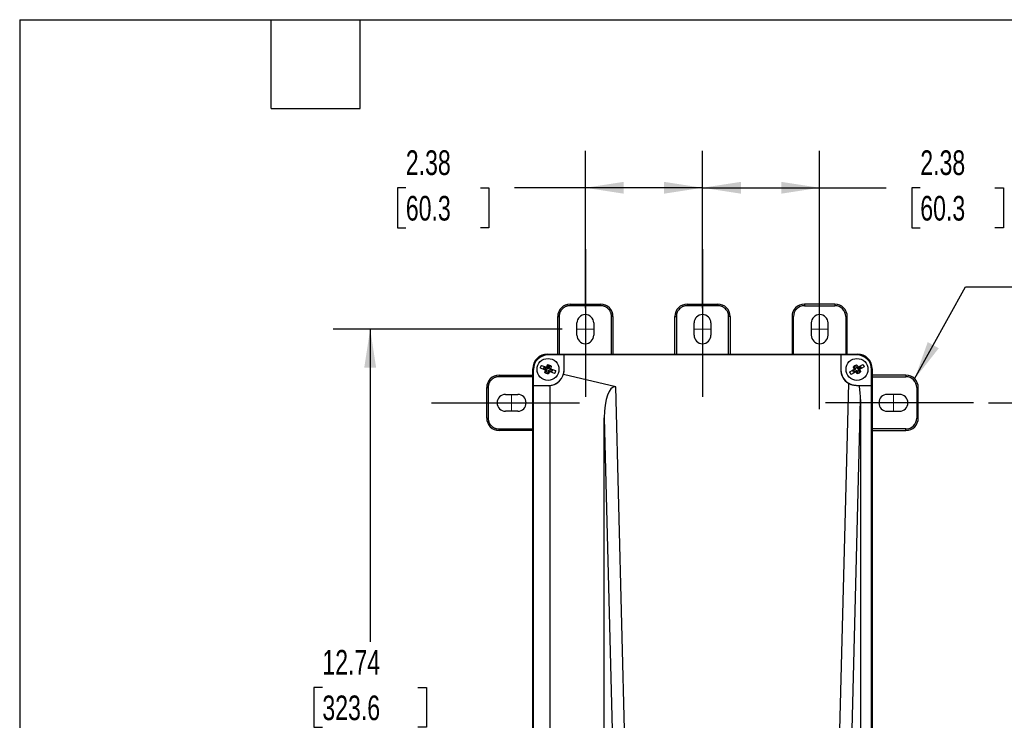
# Model space of a CAD drawing. Header units: inches. Extents: x 1.5 to 64.5, y 1.5 to 49.5.
# Tile 14 of 20: x 1.5 to 21.5, y 35.3 to 49.5. Entities that reach past the tile are written whole.
import ezdxf

# ---------------------------------------------------------------- set-up
doc = ezdxf.new("R2010")
doc.units = ezdxf.units.IN
doc.header["$LTSCALE"] = 6
doc.header["$MEASUREMENT"] = 0
doc.linetypes.add('CENTERX2', pattern=[0.8, 0.5, -0.1, 0.1, -0.1])
doc.layers.add('CENTER', color=40, linetype='CENTERX2')
doc.layers.add('DIMENSIONS', color=140, linetype='Continuous', lineweight=25)
doc.layers.add('TEXT', color=140, linetype='Continuous', lineweight=25)
doc.styles.add('SLDTEXTSTYLE0', font='TXT', dxfattribs={"width": 0.7})
doc.dimstyles.new('SLDDIMSTYLE0', dxfattribs={"dimtxt": 0.509766, "dimasz": 0.78, "dimexe": 0, "dimexo": 0.0625, "dimgap": 0.127441, "dimtad": 0, "dimtih": 1, "dimtoh": 1, "dimrnd": 1e-09, "dimzin": 12, "dimdsep": 46, "dimtxsty": 'SLDTEXTSTYLE0', "dimsah": 1, "dimcen": 0.09, "dimadec": 0, "dimazin": 3, "dimtfac": 1, "dimtofl": 0, "dimtmove": 0, "dimatfit": 3, "dimfxl": 0, "dimfrac": 2, "dimtolj": 1, "dimtzin": 12, "dimarcsym": 0})
doc.dimstyles.new('SLDDIMSTYLE2', dxfattribs={"dimtxt": 0.18, "dimasz": 0.78, "dimexe": 0, "dimexo": 0.0625, "dimgap": 0, "dimtad": 0, "dimtih": 1, "dimtoh": 1, "dimdec": 0, "dimrnd": 1e-09, "dimzin": 0, "dimdsep": 46, "dimtxsty": 'Standard', "dimsah": 1, "dimcen": 0.09, "dimadec": 0, "dimazin": 0, "dimtfac": 0.78, "dimtdec": 0, "dimtofl": 0, "dimtmove": 0, "dimatfit": 3, "dimfxl": 0, "dimfrac": 2, "dimtolj": 1, "dimtzin": 0, "dimarcsym": 0})

# ---------------------------------------------------------------- blocks, each defined once
blk = doc.blocks.new('_D_3')
at = {"layer": 'DIMENSIONS'}
for p, q in [((12.498, 43.224), (7.856, 43.224)), ((8.606, 43.224), (8.606, 36.883)), ((7.636, 35.958), (7.465, 35.958)), ((7.465, 35.958), (7.465, 35.148)), ((9.575, 35.958), (9.746, 35.958)), ((9.746, 35.958), (9.746, 35.148)), ((7.465, 35.148), (7.636, 35.148)), ((9.746, 35.148), (9.575, 35.148)), ((8.606, 30.484), (8.606, 35.034)), ((12.498, 30.484), (7.856, 30.484))]:
    blk.add_line(p, q, dxfattribs=at)
for points in [[(8.606, 43.224), (8.486, 42.444), (8.726, 42.444)], [(8.606, 30.484), (8.726, 31.264), (8.486, 31.264)]]:
    blk.add_solid(points, dxfattribs=at)
at = {"layer": 'DIMENSIONS', "char_height": 0.5, "attachment_point": 1, "style": 'SLDTEXTSTYLE0'}
for s, insert in [('12.74', (7.636, 36.717)), ('323.6', (7.636, 35.793))]:
    blk.add_mtext(s, dxfattribs=dict(at, insert=insert))
blk = doc.blocks.new('_D_4')
at = {"layer": 'DIMENSIONS'}
for p, q in [((12.968, 43.649), (12.968, 46.841)), ((15.343, 43.649), (15.343, 46.841)), ((9.328, 46.091), (9.157, 46.091)), ((9.157, 46.091), (9.157, 45.281)), ((10.843, 46.091), (11.014, 46.091)), ((11.014, 46.091), (11.014, 45.281)), ((12.968, 46.091), (11.533, 46.091)), ((15.343, 46.091), (12.968, 46.091)), ((9.157, 45.281), (9.328, 45.281)), ((11.014, 45.281), (10.843, 45.281))]:
    blk.add_line(p, q, dxfattribs=at)
for points in [[(12.968, 46.091), (13.748, 45.971), (13.748, 46.211)], [(15.343, 46.091), (14.563, 46.211), (14.563, 45.971)]]:
    blk.add_solid(points, dxfattribs=at)
at = {"layer": 'DIMENSIONS', "char_height": 0.5, "attachment_point": 1, "style": 'SLDTEXTSTYLE0'}
for s, insert in [('2.38', (9.328, 46.85)), ('60.3', (9.328, 45.926))]:
    blk.add_mtext(s, dxfattribs=dict(at, insert=insert))
blk = doc.blocks.new('_D_5')
at = {"layer": 'DIMENSIONS'}
for p, q in [((15.343, 43.649), (15.343, 46.841)), ((17.718, 43.649), (17.718, 46.841)), ((15.343, 46.091), (17.718, 46.091)), ((17.718, 46.091), (19.067, 46.091)), ((19.758, 46.091), (19.586, 46.091)), ((19.586, 46.091), (19.586, 45.281)), ((21.272, 46.091), (21.444, 46.091)), ((21.444, 46.091), (21.444, 45.281)), ((19.586, 45.281), (19.758, 45.281)), ((21.444, 45.281), (21.272, 45.281))]:
    blk.add_line(p, q, dxfattribs=at)
for points in [[(15.343, 46.091), (16.123, 45.971), (16.123, 46.211)], [(17.718, 46.091), (16.938, 46.211), (16.938, 45.971)]]:
    blk.add_solid(points, dxfattribs=at)
at = {"layer": 'DIMENSIONS', "char_height": 0.5, "attachment_point": 1, "style": 'SLDTEXTSTYLE0'}
for s, insert in [('2.38', (19.758, 46.85)), ('60.3', (19.758, 45.926))]:
    blk.add_mtext(s, dxfattribs=dict(at, insert=insert))
blk = doc.blocks.new('_D_6')
at = {"layer": 'DIMENSIONS'}
for p, q in [((21.138, 41.729), (23.783, 41.729)), ((23.033, 41.729), (23.033, 37.973)), ((22.064, 37.049), (21.893, 37.049)), ((21.893, 37.049), (21.893, 36.239)), ((24.003, 37.049), (24.174, 37.049)), ((24.174, 37.049), (24.174, 36.239)), ((21.893, 36.239), (22.064, 36.239)), ((24.174, 36.239), (24.003, 36.239)), ((23.033, 31.979), (23.033, 36.125)), ((21.138, 31.979), (23.783, 31.979))]:
    blk.add_line(p, q, dxfattribs=at)
for points in [[(23.033, 41.729), (22.913, 40.949), (23.153, 40.949)], [(23.033, 31.979), (23.153, 32.759), (22.913, 32.759)]]:
    blk.add_solid(points, dxfattribs=at)
at = {"layer": 'DIMENSIONS', "char_height": 0.5, "attachment_point": 1, "style": 'SLDTEXTSTYLE0'}
for s, insert in [('9.75', (22.276, 37.808)), ('247.7', (22.064, 36.883))]:
    blk.add_mtext(s, dxfattribs=dict(at, insert=insert))

msp = doc.modelspace()

# ---------------------------------------------------------------- linework, layer by layer
for p, q in [((12.658, 43.729), (12.658, 43.699)), ((12.658, 43.729), (13.278, 43.729)), ((13.278, 43.729), (13.278, 43.699)), ((15.033, 43.729), (15.033, 43.699)), ((15.033, 43.729), (15.653, 43.729)), ((15.653, 43.729), (15.653, 43.699)), ((18.028, 43.729), (17.408, 43.729)), ((17.408, 43.729), (17.408, 43.699)), ((18.028, 43.729), (18.028, 43.699)), ((13.278, 43.699), (12.658, 43.699)), ((15.653, 43.699), (15.033, 43.699)), ((17.408, 43.699), (18.028, 43.699)), ((12.408, 42.716), (12.408, 43.479)), ((12.408, 43.479), (12.438, 43.479)), ((12.438, 43.479), (12.438, 42.716)), ((12.798, 43.099), (12.798, 43.349)), ((13.138, 43.349), (13.138, 43.099)), ((13.528, 43.479), (13.498, 43.479)), ((13.498, 42.716), (13.498, 43.479)), ((13.528, 43.479), (13.528, 42.716)), ((14.783, 42.716), (14.783, 43.479)), ((14.783, 43.479), (14.813, 43.479)), ((14.813, 43.479), (14.813, 42.716)), ((15.173, 43.099), (15.173, 43.349)), ((15.513, 43.349), (15.513, 43.099)), ((15.903, 43.479), (15.873, 43.479)), ((15.873, 42.716), (15.873, 43.479)), ((15.903, 43.479), (15.903, 42.716)), ((17.158, 43.479), (17.158, 42.716)), ((17.158, 43.479), (17.188, 43.479)), ((17.188, 42.716), (17.188, 43.479)), ((17.548, 43.349), (17.548, 43.099)), ((17.888, 43.099), (17.888, 43.349)), ((18.278, 43.479), (18.248, 43.479)), ((18.248, 43.479), (18.248, 42.716)), ((18.278, 42.716), (18.278, 43.479)), ((12.212, 42.702), (12.198, 42.716)), ((12.198, 42.716), (18.488, 42.716)), ((12.54, 42.702), (12.212, 42.702)), ((12.541, 42.407), (12.54, 42.702)), ((18.146, 42.702), (12.54, 42.702)), ((12.54, 42.407), (12.54, 42.702)), ((18.146, 42.702), (18.145, 42.407)), ((18.146, 42.702), (18.146, 42.407)), ((18.474, 42.702), (18.146, 42.702)), ((18.488, 42.716), (18.474, 42.702)), ((11.903, 31.287), (11.903, 42.421)), ((11.903, 42.421), (11.917, 42.407)), ((11.917, 42.078), (11.917, 42.407)), ((12.161, 42.394), (12.058, 42.431)), ((12.079, 42.488), (12.182, 42.45)), ((12.175, 42.391), (12.121, 42.41)), ((12.192, 42.398), (12.123, 42.424)), ((12.133, 42.452), (12.202, 42.427)), ((12.141, 42.463), (12.194, 42.443)), ((12.161, 42.394), (12.175, 42.389)), ((12.167, 42.329), (12.192, 42.398)), ((12.192, 42.398), (12.175, 42.391)), ((12.175, 42.389), (12.175, 42.391)), ((12.195, 42.445), (12.182, 42.45)), ((12.194, 42.443), (12.195, 42.445)), ((12.202, 42.427), (12.194, 42.443)), ((12.22, 42.388), (12.195, 42.319)), ((12.202, 42.427), (12.228, 42.496)), ((12.22, 42.388), (12.228, 42.371)), ((12.29, 42.363), (12.22, 42.388)), ((12.228, 42.371), (12.227, 42.37)), ((12.227, 42.37), (12.241, 42.365)), ((12.282, 42.352), (12.228, 42.371)), ((12.231, 42.416), (12.256, 42.486)), ((12.231, 42.416), (12.247, 42.424)), ((12.231, 42.416), (12.3, 42.391)), ((12.344, 42.327), (12.241, 42.365)), ((12.247, 42.424), (12.248, 42.426)), ((12.247, 42.424), (12.301, 42.405)), ((12.248, 42.426), (12.261, 42.421)), ((12.261, 42.421), (12.364, 42.384)), ((12.541, 42.407), (12.54, 42.407)), ((18.146, 42.407), (18.145, 42.407)), ((18.328, 42.358), (18.423, 42.413)), ((18.453, 42.36), (18.357, 42.306)), ((18.386, 42.389), (18.436, 42.418)), ((18.39, 42.376), (18.454, 42.413)), ((18.469, 42.387), (18.405, 42.35)), ((18.464, 42.369), (18.414, 42.341)), ((18.454, 42.413), (18.418, 42.477)), ((18.435, 42.419), (18.423, 42.413)), ((18.436, 42.418), (18.435, 42.419)), ((18.454, 42.413), (18.436, 42.418)), ((18.48, 42.428), (18.444, 42.492)), ((18.453, 42.36), (18.465, 42.367)), ((18.469, 42.387), (18.464, 42.369)), ((18.465, 42.367), (18.464, 42.369)), ((18.506, 42.323), (18.469, 42.387)), ((18.48, 42.428), (18.544, 42.464)), ((18.48, 42.428), (18.485, 42.446)), ((18.484, 42.447), (18.496, 42.454)), ((18.485, 42.446), (18.484, 42.447)), ((18.485, 42.446), (18.535, 42.474)), ((18.559, 42.438), (18.495, 42.402)), ((18.495, 42.402), (18.513, 42.397)), ((18.495, 42.402), (18.532, 42.338)), ((18.496, 42.454), (18.592, 42.509)), ((18.563, 42.425), (18.513, 42.397)), ((18.513, 42.397), (18.514, 42.395)), ((18.514, 42.395), (18.526, 42.402)), ((18.621, 42.457), (18.526, 42.402)), ((18.769, 42.407), (18.783, 42.421)), ((18.769, 42.078), (18.769, 42.407)), ((18.783, 42.421), (18.783, 31.287)), ((11.218, 42.289), (11.218, 42.259)), ((11.218, 42.289), (11.903, 42.289)), ((11.903, 42.259), (11.218, 42.259)), ((13.584, 42.051), (12.525, 42.305)), ((18.302, 42.125), (18.049, 32.2)), ((19.468, 42.289), (18.783, 42.289)), ((18.783, 42.259), (19.468, 42.259)), ((19.468, 42.289), (19.468, 42.259)), ((10.968, 41.419), (10.968, 42.039)), ((10.968, 42.039), (10.998, 42.039)), ((10.998, 42.039), (10.998, 41.419)), ((11.917, 31.63), (11.917, 42.078)), ((11.917, 42.078), (12.211, 42.077)), ((11.917, 42.078), (12.211, 42.078)), ((12.211, 42.078), (12.211, 42.077)), ((12.246, 42.079), (12.246, 31.629)), ((13.777, 34.484), (13.584, 42.051)), ((18.475, 42.077), (18.475, 42.078)), ((18.475, 42.078), (18.769, 42.078)), ((18.769, 42.078), (18.52, 42.077)), ((18.769, 31.63), (18.769, 42.078)), ((19.688, 42.039), (19.688, 41.419)), ((19.718, 42.039), (19.688, 42.039)), ((19.718, 41.419), (19.718, 42.039)), ((11.348, 41.899), (11.598, 41.899)), ((18.299, 32.114), (18.545, 41.795)), ((18.545, 41.795), (18.545, 31.631)), ((19.338, 41.899), (19.088, 41.899)), ((11.598, 41.559), (11.348, 41.559)), ((19.088, 41.559), (19.338, 41.559)), ((10.968, 41.419), (10.998, 41.419)), ((13.348, 41.424), (13.585, 32.114)), ((13.348, 31.483), (13.348, 41.424)), ((19.718, 41.419), (19.688, 41.419)), ((11.218, 41.169), (11.218, 41.199)), ((11.218, 41.199), (11.903, 41.199)), ((11.903, 41.169), (11.218, 41.169)), ((19.468, 41.199), (18.783, 41.199)), ((18.783, 41.169), (19.468, 41.169)), ((19.468, 41.169), (19.468, 41.199))]:
    msp.add_line(p, q)
at = {"color": 7, "linetype": 'CENTERX2', "lineweight": 18}
for p, q in [((12.798, 43.224), (13.138, 43.224)), ((15.173, 43.224), (15.513, 43.224)), ((17.548, 43.224), (17.888, 43.224)), ((11.473, 41.899), (11.473, 41.559)), ((19.213, 41.559), (19.213, 41.899))]:
    msp.add_line(p, q, dxfattribs=at)
for centre in [(12.211, 42.407), (18.475, 42.407)]:
    msp.add_circle(centre, 0.222)
for centre, radius, start, end in [((12.658, 43.479), 0.25, 90, 180), ((13.278, 43.479), 0.25, 0, 90), ((15.033, 43.479), 0.25, 90, 180), ((15.653, 43.479), 0.25, 0, 90), ((17.408, 43.479), 0.25, 90, 180), ((18.028, 43.479), 0.25, 0, 90), ((12.968, 43.349), 0.17, 360, 180), ((15.343, 43.349), 0.17, 0, 180), ((17.718, 43.349), 0.17, 0, 180), ((12.968, 43.099), 0.17, 180, 0), ((15.343, 43.099), 0.17, 180, 0), ((17.718, 43.099), 0.17, 180, 0), ((12.211, 42.407), 0.09, 94.3456, 95.5891), ((12.211, 42.407), 0.329, 270, 0), ((18.475, 42.407), 0.329, 180, 270), ((11.218, 42.039), 0.25, 90, 180), ((12.212, 42.407), 0.33, 276.0603, 341.9691), ((19.468, 42.039), 0.25, 0, 90), ((11.348, 41.729), 0.17, 90, 270), ((11.598, 41.729), 0.17, 270, 90), ((19.088, 41.729), 0.17, 90, 270), ((19.338, 41.729), 0.17, 270, 90), ((11.218, 41.419), 0.25, 180, 270), ((19.468, 41.419), 0.25, 270, 0)]:
    msp.add_arc(centre, radius, start, end)
for centre, major_axis, ratio, start_param, end_param in [((12.198, 42.421), (0.209, -0.209), 0.998783, 2.356803, 3.926382), ((12.212, 42.406), (0.209, -0.209), 0.998783, 2.356803, 3.926382), ((18.474, 42.406), (0.209, 0.209), 0.998783, 5.498396, 7.067974), ((18.488, 42.421), (0.209, 0.209), 0.998783, 5.498396, 7.067974), ((12.211, 42.406), (0, 0.33), 0.999995, 4.400948, 4.715565), ((18.475, 42.406), (0, 0.33), 0.999995, 1.56762, 2.590677), ((12.212, 42.407), (0.33, 0), 0.999995, 4.709211, 4.815761), ((13.601, 41.316), (-0.042, 0.737), 0.337257, 6.208007, 7.68712), ((18.303, 42.079), (0.25, 0), 0.009313, 5.469501, 5.766483), ((18.288, 41.49), (0.109, 0.79), 0.294975, 5.14913, 5.591296)]:
    msp.add_ellipse(centre, major_axis=major_axis, ratio=ratio, start_param=start_param, end_param=end_param)
for points, knots in [([(12.658, 43.699), (12.655, 43.699), (12.65, 43.699), (12.642, 43.699), (12.634, 43.698), (12.626, 43.697), (12.614, 43.695), (12.597, 43.691), (12.577, 43.684), (12.557, 43.675), (12.531, 43.66), (12.501, 43.636), (12.477, 43.606), (12.462, 43.581), (12.453, 43.561), (12.446, 43.54), (12.442, 43.522), (12.439, 43.506), (12.438, 43.493), (12.438, 43.484), (12.438, 43.479)], [0, 0, 0, 0, 0.023335, 0.046627, 0.069909, 0.093211, 0.116565, 0.178299, 0.240092, 0.3044, 0.368768, 0.500006, 0.631244, 0.695551, 0.759919, 0.821653, 0.883446, 0.922308, 0.961111, 1, 1, 1, 1]), ([(13.498, 43.479), (13.498, 43.482), (13.498, 43.487), (13.497, 43.495), (13.497, 43.503), (13.496, 43.511), (13.494, 43.524), (13.49, 43.54), (13.483, 43.561), (13.474, 43.581), (13.459, 43.606), (13.435, 43.636), (13.405, 43.66), (13.379, 43.675), (13.359, 43.684), (13.339, 43.691), (13.321, 43.695), (13.305, 43.698), (13.291, 43.699), (13.282, 43.699), (13.278, 43.699)], [0, 0, 0, 0, 0.023335, 0.046627, 0.069909, 0.093211, 0.116565, 0.178299, 0.240092, 0.3044, 0.368768, 0.500006, 0.631244, 0.695551, 0.759919, 0.821653, 0.883446, 0.922308, 0.961111, 1, 1, 1, 1]), ([(15.033, 43.699), (15.03, 43.699), (15.025, 43.699), (15.017, 43.699), (15.009, 43.698), (15.001, 43.697), (14.989, 43.695), (14.972, 43.691), (14.952, 43.684), (14.932, 43.675), (14.906, 43.66), (14.876, 43.636), (14.852, 43.606), (14.837, 43.581), (14.828, 43.561), (14.821, 43.54), (14.817, 43.522), (14.814, 43.506), (14.813, 43.493), (14.813, 43.484), (14.813, 43.479)], [0, 0, 0, 0, 0.023335, 0.046627, 0.069909, 0.093211, 0.116565, 0.178299, 0.240092, 0.3044, 0.368768, 0.500006, 0.631244, 0.695551, 0.759919, 0.821653, 0.883446, 0.922308, 0.961111, 1, 1, 1, 1]), ([(15.873, 43.479), (15.873, 43.482), (15.873, 43.487), (15.872, 43.495), (15.872, 43.503), (15.871, 43.511), (15.869, 43.524), (15.865, 43.54), (15.858, 43.561), (15.849, 43.581), (15.834, 43.606), (15.81, 43.636), (15.78, 43.66), (15.754, 43.675), (15.734, 43.684), (15.714, 43.691), (15.696, 43.695), (15.68, 43.698), (15.666, 43.699), (15.657, 43.699), (15.653, 43.699)], [0, 0, 0, 0, 0.023335, 0.046627, 0.069909, 0.093211, 0.116565, 0.178299, 0.240092, 0.3044, 0.368768, 0.500006, 0.631244, 0.695551, 0.759919, 0.821653, 0.883446, 0.922308, 0.961111, 1, 1, 1, 1]), ([(17.408, 43.699), (17.35, 43.699), (17.294, 43.676), (17.211, 43.593), (17.188, 43.537), (17.188, 43.479)], [0, 0, 0, 0, 0.5, 0.5, 1, 1, 1, 1]), ([(18.248, 43.479), (18.248, 43.537), (18.225, 43.593), (18.142, 43.676), (18.086, 43.699), (18.028, 43.699)], [0, 0, 0, 0, 0.5, 0.5, 1, 1, 1, 1]), ([(12.058, 42.431), (12.059, 42.434), (12.059, 42.439), (12.061, 42.446), (12.063, 42.453), (12.066, 42.463), (12.071, 42.474), (12.076, 42.483), (12.079, 42.488)], [0, 0, 0, 0, 0.12501, 0.250022, 0.375039, 0.50006, 0.750035, 1, 1, 1, 1]), ([(12.147, 42.344), (12.148, 42.347), (12.149, 42.353), (12.151, 42.361), (12.154, 42.368), (12.156, 42.375), (12.157, 42.381), (12.159, 42.387), (12.161, 42.392), (12.161, 42.394)], [0, 0, 0, 0, 0.180143, 0.346749, 0.499994, 0.62861, 0.7496, 0.8782, 1, 1, 1, 1]), ([(12.182, 42.45), (12.183, 42.452), (12.184, 42.456), (12.187, 42.462), (12.189, 42.468), (12.193, 42.476), (12.197, 42.485), (12.201, 42.493), (12.203, 42.497)], [0, 0, 0, 0, 0.121784, 0.250409, 0.371366, 0.500025, 0.73486, 1, 1, 1, 1]), ([(12.241, 42.365), (12.24, 42.363), (12.238, 42.359), (12.236, 42.353), (12.233, 42.347), (12.23, 42.339), (12.225, 42.329), (12.222, 42.322), (12.22, 42.318)], [0, 0, 0, 0, 0.121787, 0.250409, 0.371367, 0.500025, 0.734858, 1, 1, 1, 1]), ([(12.276, 42.47), (12.275, 42.467), (12.273, 42.462), (12.271, 42.454), (12.269, 42.446), (12.267, 42.44), (12.265, 42.433), (12.263, 42.427), (12.262, 42.423), (12.261, 42.421)], [0, 0, 0, 0, 0.180141, 0.346748, 0.499994, 0.62861, 0.7496, 0.878203, 1, 1, 1, 1]), ([(12.364, 42.384), (12.364, 42.381), (12.363, 42.376), (12.361, 42.369), (12.359, 42.361), (12.356, 42.352), (12.351, 42.34), (12.346, 42.332), (12.344, 42.327)], [0, 0, 0, 0, 0.125012, 0.250025, 0.37504, 0.50006, 0.750038, 1, 1, 1, 1]), ([(18.357, 42.306), (18.356, 42.308), (18.353, 42.312), (18.348, 42.318), (18.344, 42.324), (18.339, 42.333), (18.333, 42.344), (18.329, 42.353), (18.328, 42.358)], [0, 0, 0, 0, 0.12501, 0.2500223, 0.3750385, 0.5000602, 0.7500353, 1, 1, 1, 1]), ([(18.423, 42.413), (18.422, 42.414), (18.42, 42.418), (18.417, 42.424), (18.414, 42.43), (18.411, 42.437), (18.406, 42.447), (18.402, 42.455), (18.401, 42.459)], [0, 0, 0, 0, 0.121784, 0.250409, 0.371366, 0.500025, 0.73486, 1, 1, 1, 1]), ([(18.481, 42.318), (18.479, 42.32), (18.476, 42.325), (18.471, 42.332), (18.467, 42.338), (18.463, 42.344), (18.46, 42.349), (18.456, 42.355), (18.454, 42.359), (18.453, 42.36)], [0, 0, 0, 0, 0.180143, 0.346749, 0.499994, 0.62861, 0.7496, 0.8782, 1, 1, 1, 1]), ([(18.468, 42.497), (18.47, 42.495), (18.473, 42.49), (18.478, 42.483), (18.482, 42.477), (18.486, 42.471), (18.489, 42.465), (18.493, 42.46), (18.495, 42.456), (18.496, 42.454)], [0, 0, 0, 0, 0.180141, 0.346748, 0.499994, 0.62861, 0.7496, 0.878203, 1, 1, 1, 1]), ([(18.526, 42.402), (18.527, 42.4), (18.529, 42.396), (18.532, 42.391), (18.535, 42.385), (18.539, 42.377), (18.543, 42.368), (18.547, 42.36), (18.549, 42.356)], [0, 0, 0, 0, 0.121787, 0.250409, 0.371367, 0.500025, 0.734858, 1, 1, 1, 1]), ([(18.592, 42.509), (18.593, 42.507), (18.597, 42.503), (18.601, 42.497), (18.605, 42.491), (18.611, 42.482), (18.616, 42.471), (18.62, 42.461), (18.621, 42.457)], [0, 0, 0, 0, 0.125012, 0.250025, 0.37504, 0.50006, 0.750038, 1, 1, 1, 1]), ([(11.218, 42.259), (11.215, 42.259), (11.21, 42.259), (11.202, 42.259), (11.194, 42.258), (11.186, 42.257), (11.174, 42.255), (11.157, 42.251), (11.137, 42.244), (11.117, 42.235), (11.091, 42.22), (11.061, 42.196), (11.037, 42.166), (11.022, 42.141), (11.013, 42.121), (11.006, 42.1), (11.002, 42.082), (10.999, 42.066), (10.998, 42.053), (10.998, 42.044), (10.998, 42.039)], [0, 0, 0, 0, 0.023335, 0.046627, 0.069909, 0.093211, 0.116565, 0.178299, 0.240092, 0.3044, 0.368768, 0.500006, 0.631244, 0.695551, 0.759919, 0.821653, 0.883446, 0.922308, 0.961111, 1, 1, 1, 1]), ([(18.475, 42.077), (18.463, 42.077), (18.45, 42.077), (18.429, 42.08), (18.422, 42.081), (18.407, 42.083), (18.4, 42.085), (18.385, 42.089), (18.377, 42.091), (18.361, 42.096), (18.354, 42.099), (18.331, 42.109), (18.316, 42.117), (18.302, 42.125)], [0, 0, 0, 0, 0.25, 0.25, 0.375, 0.375, 0.5, 0.5, 0.625, 0.625, 0.75, 0.75, 1, 1, 1, 1]), ([(19.688, 42.039), (19.688, 42.097), (19.665, 42.153), (19.582, 42.236), (19.526, 42.259), (19.468, 42.259)], [0, 0, 0, 0, 0.5, 0.5, 1, 1, 1, 1]), ([(13.577, 42.052), (13.579, 42.052), (13.581, 42.051), (13.583, 42.051), (13.584, 42.051)], [0, 0, 0, 0, 0.497911, 1, 1, 1, 1]), ([(10.998, 41.419), (10.998, 41.416), (10.998, 41.411), (10.998, 41.403), (10.999, 41.395), (11, 41.387), (11.002, 41.375), (11.006, 41.358), (11.013, 41.338), (11.022, 41.318), (11.037, 41.292), (11.061, 41.262), (11.091, 41.239), (11.117, 41.223), (11.137, 41.214), (11.157, 41.207), (11.175, 41.203), (11.191, 41.201), (11.205, 41.199), (11.213, 41.199), (11.218, 41.199)], [0, 0, 0, 0, 0.023335, 0.046627, 0.069909, 0.093211, 0.116565, 0.178299, 0.240092, 0.3044, 0.368768, 0.500006, 0.631244, 0.695551, 0.759919, 0.821653, 0.883446, 0.922308, 0.961111, 1, 1, 1, 1]), ([(19.468, 41.199), (19.526, 41.199), (19.582, 41.222), (19.665, 41.305), (19.688, 41.361), (19.688, 41.419)], [0, 0, 0, 0, 0.5, 0.5, 1, 1, 1, 1])]:
    msp.add_open_spline(points, degree=3, knots=knots)
for points in [[(12.121, 42.41), (12.122, 42.429), (12.129, 42.448), (12.141, 42.463)], [(12.18, 42.323), (12.168, 42.327), (12.156, 42.335), (12.147, 42.344)], [(12.22, 42.318), (12.207, 42.316), (12.193, 42.318), (12.18, 42.323)], [(12.204, 42.497), (12.217, 42.498), (12.23, 42.496), (12.242, 42.492)], [(12.242, 42.492), (12.255, 42.487), (12.266, 42.48), (12.276, 42.47)], [(12.301, 42.405), (12.301, 42.385), (12.294, 42.367), (12.282, 42.352)], [(18.414, 42.341), (18.4, 42.353), (18.39, 42.371), (18.386, 42.389)], [(18.401, 42.459), (18.408, 42.47), (18.418, 42.479), (18.43, 42.486)], [(18.43, 42.486), (18.442, 42.492), (18.455, 42.496), (18.468, 42.497)], [(18.519, 42.329), (18.508, 42.323), (18.494, 42.319), (18.481, 42.318)], [(18.549, 42.356), (18.541, 42.345), (18.531, 42.336), (18.519, 42.329)], [(18.535, 42.474), (18.549, 42.461), (18.559, 42.444), (18.563, 42.425)]]:
    msp.add_open_spline(points, degree=3)
at = {"layer": 'CENTER'}
for p, q in [((12.968, 44.849), (12.968, 41.599)), ((15.343, 44.849), (15.343, 41.599)), ((17.718, 41.599), (17.718, 44.849)), ((9.848, 41.729), (13.098, 41.729)), ((20.838, 41.729), (17.588, 41.729))]:
    msp.add_line(p, q, dxfattribs=at)
at = {"layer": 'TEXT'}
for p, q in [((1.5, 49.5), (64.5, 49.5)), ((1.5, 49.5), (1.5, 1.5)), ((6.6, 47.7), (6.6, 49.5)), ((8.4, 47.7), (8.4, 49.5)), ((6.6, 47.7), (8.4, 47.7))]:
    msp.add_line(p, q, dxfattribs=at)

# ---------------------------------------------------------------- dimensions: what is measured, and where the dimension line sits
at = {"layer": 'DIMENSIONS'}
dim = msp.add_linear_dim(base=(15.342936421, 46.09136115), p1=(12.967936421, 43.349146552), p2=(15.342936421, 43.349146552), dimstyle='SLDDIMSTYLE0', dxfattribs=at)
dim.commit()
dim.dimension.update_dxf_attribs({"geometry": '_D_4', "text_midpoint": (10.085322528, 46.09136115), "dimtype": 160})
for base, p1, p2, angle, picture, middle in [((17.717936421, 46.09136115), (15.342936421, 43.349146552), (17.717936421, 43.349146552), 0, '_D_5', (20.514947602, 46.09136115)), ((8.606, 43.224), (12.798, 30.484), (12.798, 43.224), 90, '_D_3', (8.606, 35.958)), ((23.033, 31.979), (20.838, 41.729), (20.838, 31.979), 90, '_D_6', (23.033, 37.049))]:
    dim = msp.add_linear_dim(base=base, p1=p1, p2=p2, angle=angle, dimstyle='SLDDIMSTYLE0', dxfattribs=at)
    dim.commit()
    dim.dimension.update_dxf_attribs({"geometry": picture, "text_midpoint": middle, "dimtype": 160})

# ---------------------------------------------------------------- leaders
at = {"layer": 'TEXT'}
msp.add_leader([(19.644, 42.216), (20.677, 44.085), (22.177, 44.085)], dimstyle='SLDDIMSTYLE2', dxfattribs=at)

doc.saveas('drawing.dxf')
